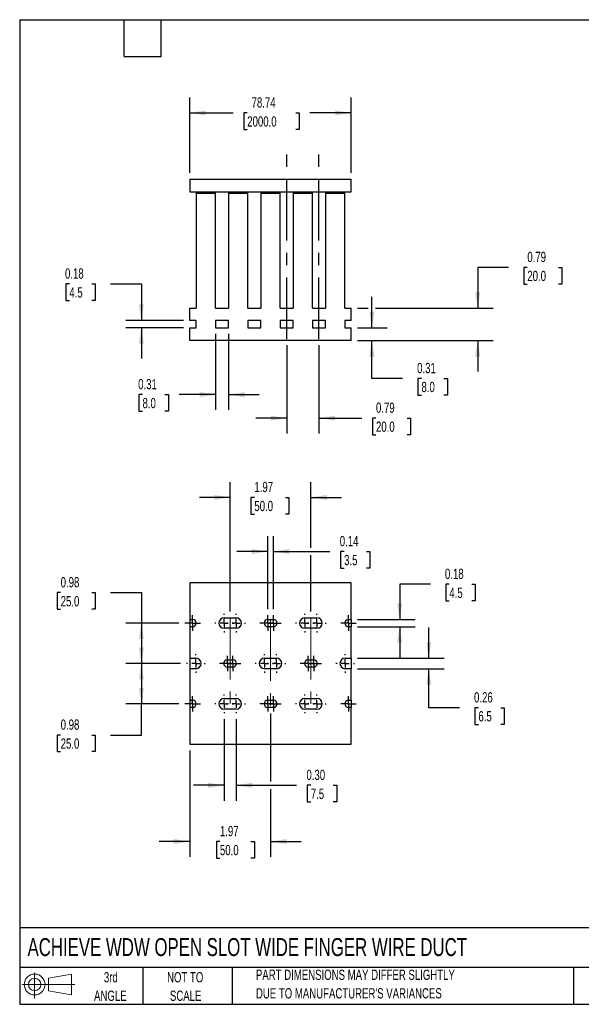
# Model space of a CAD drawing. Header units: inches. Extents: x 0.7 to 32.2, y 0.7 to 24.8.
# Tile 1 of 2: x 0.7 to 14.4, y 0.7 to 24.8. Entities that reach past the tile are written whole.
import ezdxf

# ---------------------------------------------------------------- set-up
doc = ezdxf.new("R2010")
doc.units = ezdxf.units.IN
doc.header["$LTSCALE"] = 3
doc.header["$MEASUREMENT"] = 0
doc.linetypes.add('CENTERX2', pattern=[0.8, 0.5, -0.1, 0.1, -0.1])
doc.layers.add('CENTER', color=40, linetype='CENTERX2')
doc.layers.add('SLD-DEFPOINTS', color=7, linetype='Continuous')
doc.layers.add('DIMENSIONS', color=140, linetype='Continuous', lineweight=25)
doc.layers.add('TEXT', color=140, linetype='Continuous', lineweight=25)
doc.styles.add('SLDTEXTSTYLE0', font='TXT', dxfattribs={"width": 0.7})
doc.dimstyles.new('SLDDIMSTYLE0', dxfattribs={"dimtxt": 0.254883, "dimasz": 0.39, "dimexe": 0, "dimexo": 0.0625, "dimgap": 0.063721, "dimtad": 0, "dimtih": 1, "dimtoh": 1, "dimrnd": 1e-09, "dimzin": 12, "dimdsep": 46, "dimtxsty": 'SLDTEXTSTYLE0', "dimsah": 1, "dimcen": 0.09, "dimadec": 0, "dimazin": 3, "dimtfac": 1, "dimtofl": 0, "dimtmove": 0, "dimatfit": 3, "dimfxl": 0, "dimfrac": 2, "dimtolj": 1, "dimtzin": 12, "dimarcsym": 0})
doc.dimstyles.new('SLDDIMSTYLE1', dxfattribs={"dimtxt": 0.254883, "dimasz": 0.39, "dimexe": 0, "dimexo": 0.0625, "dimgap": 0.063721, "dimtad": 0, "dimtih": 1, "dimtoh": 1, "dimrnd": 1e-09, "dimdsep": 46, "dimtxsty": 'SLDTEXTSTYLE0', "dimsah": 1, "dimcen": 0.09, "dimadec": 0, "dimazin": 2, "dimtfac": 1, "dimtmove": 0, "dimatfit": 0, "dimfxl": 0, "dimfrac": 2, "dimtolj": 1, "dimtzin": 12, "dimarcsym": 0})
doc.dimstyles.new('SLDDIMSTYLE2', dxfattribs={"dimtxt": 0.254883, "dimasz": 0.39, "dimexe": 0, "dimexo": 0.0625, "dimgap": 0.063721, "dimtad": 0, "dimtih": 1, "dimtoh": 1, "dimrnd": 1e-09, "dimzin": 12, "dimdsep": 46, "dimtxsty": 'SLDTEXTSTYLE0', "dimsah": 1, "dimcen": 0.09, "dimadec": 0, "dimazin": 3, "dimtfac": 1, "dimtmove": 0, "dimatfit": 0, "dimfxl": 0, "dimfrac": 2, "dimtolj": 1, "dimtzin": 12, "dimarcsym": 0})
doc.dimstyles.new('SLDDIMSTYLE3', dxfattribs={"dimtxt": 0.254883, "dimasz": 0.39, "dimexe": 0, "dimexo": 0.0625, "dimgap": 0.063721, "dimtad": 0, "dimtih": 1, "dimtoh": 1, "dimrnd": 1e-09, "dimzin": 0, "dimdsep": 46, "dimtxsty": 'SLDTEXTSTYLE0', "dimsah": 1, "dimcen": 0.09, "dimadec": 0, "dimazin": 0, "dimtfac": 1, "dimtmove": 0, "dimatfit": 0, "dimfxl": 0, "dimfrac": 2, "dimtolj": 1, "dimtzin": 12, "dimarcsym": 0})
doc.dimstyles.new('SLDDIMSTYLE4', dxfattribs={"dimtxt": 0.254883, "dimasz": 0.39, "dimexe": 0, "dimexo": 0.0625, "dimgap": 0.063721, "dimtad": 0, "dimtih": 1, "dimtoh": 1, "dimrnd": 1e-09, "dimdsep": 46, "dimtxsty": 'SLDTEXTSTYLE0', "dimsah": 1, "dimcen": 0.09, "dimadec": 0, "dimazin": 2, "dimtfac": 1, "dimtofl": 0, "dimtmove": 0, "dimatfit": 3, "dimfxl": 0, "dimfrac": 2, "dimtolj": 1, "dimtzin": 12, "dimarcsym": 0})

# ---------------------------------------------------------------- blocks, each defined once
blk = doc.blocks.new('Block11')
at = {"color": 7, "linetype": 'Continuous', "lineweight": 18}
for p, q in [((0.306, 0.627), (0.306, 0)), ((0.647, 0.492), (1.202, 0.594)), ((0.647, 0.189), (0.647, 0.492)), ((1.202, 0.594), (1.202, 0.086)), ((0, 0.34), (1.284, 0.34)), ((0.647, 0.189), (1.202, 0.086))]:
    blk.add_line(p, q, dxfattribs=at)
for radius in [0.254, 0.152]:
    blk.add_circle((0.306, 0.34), radius, dxfattribs=at)
blk = doc.blocks.new('Block12')
at = {"layer": 'SLD-DEFPOINTS'}
blk.add_blockref('Block11', (0, 0), dxfattribs=at)
blk = doc.blocks.new('_D')
at = {"layer": 'DIMENSIONS'}
for p, q in [((4.897, 21.015), (4.897, 22.853)), ((8.834, 21.015), (8.834, 22.853)), ((4.897, 22.478), (5.952, 22.478)), ((6.298, 22.478), (6.212, 22.478)), ((6.212, 22.478), (6.212, 22.072)), ((7.479, 22.478), (7.565, 22.478)), ((7.565, 22.478), (7.565, 22.072)), ((8.834, 22.478), (7.825, 22.478)), ((6.212, 22.072), (6.298, 22.072)), ((7.565, 22.072), (7.479, 22.072))]:
    blk.add_line(p, q, dxfattribs=at)
for points in [[(4.897, 22.478), (5.287, 22.418), (5.287, 22.538)], [(8.834, 22.478), (8.444, 22.538), (8.444, 22.418)]]:
    blk.add_solid(points, dxfattribs=at)
at = {"layer": 'DIMENSIONS', "char_height": 0.25, "attachment_point": 1, "style": 'SLDTEXTSTYLE0'}
for s, insert in [('78.74', (6.404, 22.857)), ('2000.0', (6.298, 22.395))]:
    blk.add_mtext(s, dxfattribs=dict(at, insert=insert))
blk = doc.blocks.new('_D_1')
at = {"layer": 'DIMENSIONS'}
for p, q in [((7.26, 16.815), (7.26, 14.663)), ((8.047, 16.815), (8.047, 14.663)), ((7.26, 15.038), (6.51, 15.038)), ((8.047, 15.038), (9.092, 15.038)), ((9.437, 15.038), (9.352, 15.038)), ((9.352, 15.038), (9.352, 14.633)), ((10.195, 15.038), (10.28, 15.038)), ((10.28, 15.038), (10.28, 14.633)), ((9.352, 14.633), (9.437, 14.633)), ((10.28, 14.633), (10.195, 14.633))]:
    blk.add_line(p, q, dxfattribs=at)
for points in [[(7.26, 15.038), (6.87, 15.098), (6.87, 14.978)], [(8.047, 15.038), (8.437, 14.978), (8.437, 15.098)]]:
    blk.add_solid(points, dxfattribs=at)
at = {"layer": 'DIMENSIONS', "char_height": 0.25, "attachment_point": 1, "style": 'SLDTEXTSTYLE0'}
for s, insert in [('0.79', (9.437, 15.417)), ('20.0', (9.437, 14.955))]:
    blk.add_mtext(s, dxfattribs=dict(at, insert=insert))
blk = doc.blocks.new('_D_2')
at = {"layer": 'DIMENSIONS'}
for p, q in [((5.527, 17.093), (5.527, 15.238)), ((5.842, 17.093), (5.842, 15.238)), ((3.745, 15.613), (3.659, 15.613)), ((3.659, 15.613), (3.659, 15.208)), ((4.29, 15.613), (4.376, 15.613)), ((4.376, 15.613), (4.376, 15.208)), ((5.527, 15.613), (4.635, 15.613)), ((5.842, 15.613), (6.592, 15.613)), ((3.659, 15.208), (3.745, 15.208)), ((4.376, 15.208), (4.29, 15.208))]:
    blk.add_line(p, q, dxfattribs=at)
for points in [[(5.527, 15.613), (5.137, 15.673), (5.137, 15.553)], [(5.842, 15.613), (6.232, 15.553), (6.232, 15.673)]]:
    blk.add_solid(points, dxfattribs=at)
at = {"layer": 'DIMENSIONS', "char_height": 0.25, "attachment_point": 1, "style": 'SLDTEXTSTYLE0'}
for s, insert in [('0.31', (3.639, 15.992)), ('8.0', (3.745, 15.53))]:
    blk.add_mtext(s, dxfattribs=dict(at, insert=insert))
blk = doc.blocks.new('_D_3')
at = {"layer": 'DIMENSIONS'}
for p, q in [((1.961, 18.309), (1.876, 18.309)), ((1.876, 18.309), (1.876, 17.904)), ((2.507, 18.309), (2.592, 18.309)), ((2.592, 18.309), (2.592, 17.904)), ((2.966, 18.309), (3.716, 18.309)), ((3.716, 18.309), (3.716, 17.42)), ((1.876, 17.904), (1.961, 17.904)), ((2.592, 17.904), (2.507, 17.904)), ((4.747, 17.42), (3.341, 17.42)), ((4.747, 17.243), (3.341, 17.243)), ((3.716, 17.243), (3.716, 16.493))]:
    blk.add_line(p, q, dxfattribs=at)
for points in [[(3.716, 17.42), (3.776, 17.81), (3.656, 17.81)], [(3.716, 17.243), (3.656, 16.853), (3.776, 16.853)]]:
    blk.add_solid(points, dxfattribs=at)
at = {"layer": 'DIMENSIONS', "char_height": 0.25, "attachment_point": 1, "style": 'SLDTEXTSTYLE0'}
for s, insert in [('0.18', (1.855, 18.688)), ('4.5', (1.961, 18.226))]:
    blk.add_mtext(s, dxfattribs=dict(at, insert=insert))
blk = doc.blocks.new('_D_4')
at = {"layer": 'DIMENSIONS'}
for p, q in [((9.336, 17.243), (9.336, 17.993)), ((8.984, 17.243), (9.711, 17.243)), ((8.984, 16.928), (9.711, 16.928)), ((9.336, 16.005), (9.336, 16.928)), ((10.086, 16.005), (9.336, 16.005)), ((10.546, 16.005), (10.46, 16.005)), ((10.46, 16.005), (10.46, 15.6)), ((11.091, 16.005), (11.177, 16.005)), ((11.177, 16.005), (11.177, 15.6)), ((10.46, 15.6), (10.546, 15.6)), ((11.177, 15.6), (11.091, 15.6))]:
    blk.add_line(p, q, dxfattribs=at)
for points in [[(9.336, 17.243), (9.396, 17.633), (9.276, 17.633)], [(9.336, 16.928), (9.276, 16.538), (9.396, 16.538)]]:
    blk.add_solid(points, dxfattribs=at)
at = {"layer": 'DIMENSIONS', "char_height": 0.25, "attachment_point": 1, "style": 'SLDTEXTSTYLE0'}
for s, insert in [('0.31', (10.44, 16.384)), ('8.0', (10.546, 15.922))]:
    blk.add_mtext(s, dxfattribs=dict(at, insert=insert))
blk = doc.blocks.new('_D_5')
at = {"layer": 'DIMENSIONS'}
for p, q in [((12.667, 18.712), (11.917, 18.712)), ((11.917, 18.712), (11.917, 17.715)), ((13.127, 18.712), (13.041, 18.712)), ((13.041, 18.712), (13.041, 18.307)), ((13.884, 18.712), (13.97, 18.712)), ((13.97, 18.712), (13.97, 18.307)), ((13.041, 18.307), (13.127, 18.307)), ((13.97, 18.307), (13.884, 18.307)), ((8.984, 17.715), (9.246, 17.715)), ((9.426, 17.715), (12.292, 17.715)), ((8.984, 16.928), (12.292, 16.928)), ((11.917, 16.928), (11.917, 16.178))]:
    blk.add_line(p, q, dxfattribs=at)
for points in [[(11.917, 17.715), (11.977, 18.105), (11.857, 18.105)], [(11.917, 16.928), (11.857, 16.538), (11.977, 16.538)]]:
    blk.add_solid(points, dxfattribs=at)
at = {"layer": 'DIMENSIONS', "char_height": 0.25, "attachment_point": 1, "style": 'SLDTEXTSTYLE0'}
for s, insert in [('0.79', (13.127, 19.092)), ('20.0', (13.127, 18.63))]:
    blk.add_mtext(s, dxfattribs=dict(at, insert=insert))
blk = doc.blocks.new('_D_10')
at = {"layer": 'DIMENSIONS'}
for p, q in [((5.882, 10.321), (5.882, 13.48)), ((7.85, 11.876), (7.85, 13.48)), ((5.882, 13.105), (5.132, 13.105)), ((6.472, 13.105), (6.387, 13.105)), ((6.387, 13.105), (6.387, 12.7)), ((7.23, 13.105), (7.315, 13.105)), ((7.315, 13.105), (7.315, 12.7)), ((7.85, 13.105), (8.6, 13.105)), ((6.387, 12.7), (6.472, 12.7)), ((7.315, 12.7), (7.23, 12.7)), ((7.85, 10.321), (7.85, 11.696))]:
    blk.add_line(p, q, dxfattribs=at)
for points in [[(5.882, 13.105), (5.492, 13.165), (5.492, 13.045)], [(7.85, 13.105), (8.24, 13.045), (8.24, 13.165)]]:
    blk.add_solid(points, dxfattribs=at)
at = {"layer": 'DIMENSIONS', "char_height": 0.25, "attachment_point": 1, "style": 'SLDTEXTSTYLE0'}
for s, insert in [('1.97', (6.472, 13.485)), ('50.0', (6.472, 13.022))]:
    blk.add_mtext(s, dxfattribs=dict(at, insert=insert))
blk = doc.blocks.new('_D_11')
at = {"layer": 'DIMENSIONS'}
for p, q in [((6.866, 7.836), (6.866, 6.178)), ((4.897, 6.94), (4.897, 4.343)), ((6.866, 5.998), (6.866, 4.343)), ((4.897, 4.718), (4.147, 4.718)), ((5.632, 4.718), (5.546, 4.718)), ((5.546, 4.718), (5.546, 4.312)), ((6.389, 4.718), (6.475, 4.718)), ((6.475, 4.718), (6.475, 4.312)), ((6.866, 4.718), (7.616, 4.718)), ((5.546, 4.312), (5.632, 4.312)), ((6.475, 4.312), (6.389, 4.312))]:
    blk.add_line(p, q, dxfattribs=at)
for points in [[(4.897, 4.718), (4.507, 4.778), (4.507, 4.658)], [(6.866, 4.718), (7.256, 4.658), (7.256, 4.778)]]:
    blk.add_solid(points, dxfattribs=at)
at = {"layer": 'DIMENSIONS', "char_height": 0.25, "attachment_point": 1, "style": 'SLDTEXTSTYLE0'}
for s, insert in [('1.97', (5.632, 5.097)), ('50.0', (5.632, 4.635))]:
    blk.add_mtext(s, dxfattribs=dict(at, insert=insert))
blk = doc.blocks.new('_D_12')
at = {"layer": 'DIMENSIONS'}
for p, q in [((6.797, 10.382), (6.797, 12.161)), ((6.935, 10.382), (6.935, 12.161)), ((6.797, 11.786), (6.047, 11.786)), ((6.935, 11.786), (8.315, 11.786)), ((8.66, 11.786), (8.575, 11.786)), ((8.575, 11.786), (8.575, 11.381)), ((9.205, 11.786), (9.291, 11.786)), ((9.291, 11.786), (9.291, 11.381)), ((8.575, 11.381), (8.66, 11.381)), ((9.291, 11.381), (9.205, 11.381))]:
    blk.add_line(p, q, dxfattribs=at)
for points in [[(6.797, 11.786), (6.407, 11.846), (6.407, 11.726)], [(6.935, 11.786), (7.325, 11.726), (7.325, 11.846)]]:
    blk.add_solid(points, dxfattribs=at)
at = {"layer": 'DIMENSIONS', "char_height": 0.25, "attachment_point": 1, "style": 'SLDTEXTSTYLE0'}
for s, insert in [('0.14', (8.554, 12.166)), ('3.5', (8.66, 11.703))]:
    blk.add_mtext(s, dxfattribs=dict(at, insert=insert))
blk = doc.blocks.new('_D_13')
at = {"layer": 'DIMENSIONS'}
for p, q in [((10.765, 10.987), (10.015, 10.987)), ((10.015, 10.987), (10.015, 10.132)), ((11.225, 10.987), (11.14, 10.987)), ((11.14, 10.987), (11.14, 10.582)), ((11.77, 10.987), (11.856, 10.987)), ((11.856, 10.987), (11.856, 10.582)), ((11.14, 10.582), (11.225, 10.582)), ((11.856, 10.582), (11.77, 10.582)), ((8.984, 10.132), (10.39, 10.132)), ((8.984, 9.954), (10.39, 9.954)), ((10.015, 9.954), (10.015, 9.204))]:
    blk.add_line(p, q, dxfattribs=at)
for points in [[(10.015, 10.132), (10.075, 10.522), (9.955, 10.522)], [(10.015, 9.954), (9.955, 9.564), (10.075, 9.564)]]:
    blk.add_solid(points, dxfattribs=at)
at = {"layer": 'DIMENSIONS', "char_height": 0.25, "attachment_point": 1, "style": 'SLDTEXTSTYLE0'}
for s, insert in [('0.18', (11.119, 11.367)), ('4.5', (11.225, 10.905))]:
    blk.add_mtext(s, dxfattribs=dict(at, insert=insert))
blk = doc.blocks.new('_D_14')
at = {"layer": 'DIMENSIONS'}
for p, q in [((10.724, 9.187), (10.724, 9.937)), ((8.984, 9.187), (11.099, 9.187)), ((8.984, 8.931), (11.099, 8.931)), ((10.724, 7.979), (10.724, 8.931)), ((11.474, 7.979), (10.724, 7.979)), ((11.934, 7.979), (11.848, 7.979)), ((11.848, 7.979), (11.848, 7.574)), ((12.479, 7.979), (12.565, 7.979)), ((12.565, 7.979), (12.565, 7.574)), ((11.848, 7.574), (11.934, 7.574)), ((12.565, 7.574), (12.479, 7.574))]:
    blk.add_line(p, q, dxfattribs=at)
for points in [[(10.724, 9.187), (10.784, 9.577), (10.664, 9.577)], [(10.724, 8.931), (10.664, 8.541), (10.784, 8.541)]]:
    blk.add_solid(points, dxfattribs=at)
at = {"layer": 'DIMENSIONS', "char_height": 0.25, "attachment_point": 1, "style": 'SLDTEXTSTYLE0'}
for s, insert in [('0.26', (11.828, 8.358)), ('6.5', (11.934, 7.896))]:
    blk.add_mtext(s, dxfattribs=dict(at, insert=insert))
blk = doc.blocks.new('_D_15')
at = {"layer": 'DIMENSIONS'}
for p, q in [((5.734, 7.697), (5.734, 5.713)), ((6.029, 7.697), (6.029, 5.713)), ((5.734, 6.088), (4.984, 6.088)), ((6.029, 6.088), (7.503, 6.088)), ((7.848, 6.088), (7.762, 6.088)), ((7.762, 6.088), (7.762, 5.682)), ((8.393, 6.088), (8.479, 6.088)), ((8.479, 6.088), (8.479, 5.682)), ((7.762, 5.682), (7.848, 5.682)), ((8.479, 5.682), (8.393, 5.682))]:
    blk.add_line(p, q, dxfattribs=at)
for points in [[(5.734, 6.088), (5.344, 6.148), (5.344, 6.028)], [(6.029, 6.088), (6.419, 6.028), (6.419, 6.148)]]:
    blk.add_solid(points, dxfattribs=at)
at = {"layer": 'DIMENSIONS', "char_height": 0.25, "attachment_point": 1, "style": 'SLDTEXTSTYLE0'}
for s, insert in [('0.30', (7.742, 6.467)), ('7.5', (7.848, 6.005))]:
    blk.add_mtext(s, dxfattribs=dict(at, insert=insert))
blk = doc.blocks.new('_D_16')
at = {"layer": 'DIMENSIONS'}
for p, q in [((1.749, 10.784), (1.664, 10.784)), ((1.664, 10.784), (1.664, 10.379)), ((2.507, 10.784), (2.592, 10.784)), ((2.592, 10.784), (2.592, 10.379)), ((2.966, 10.784), (3.716, 10.784)), ((3.716, 10.784), (3.716, 10.043)), ((1.664, 10.379), (1.749, 10.379)), ((2.592, 10.379), (2.507, 10.379)), ((4.628, 10.043), (3.341, 10.043)), ((3.716, 10.043), (3.716, 9.059)), ((4.667, 9.059), (3.341, 9.059))]:
    blk.add_line(p, q, dxfattribs=at)
for points in [[(3.716, 10.043), (3.656, 9.653), (3.776, 9.653)], [(3.716, 9.059), (3.776, 9.449), (3.656, 9.449)]]:
    blk.add_solid(points, dxfattribs=at)
at = {"layer": 'DIMENSIONS', "char_height": 0.25, "attachment_point": 1, "style": 'SLDTEXTSTYLE0'}
for s, insert in [('0.98', (1.749, 11.163)), ('25.0', (1.749, 10.701))]:
    blk.add_mtext(s, dxfattribs=dict(at, insert=insert))
blk = doc.blocks.new('_D_17')
at = {"layer": 'DIMENSIONS'}
for p, q in [((4.667, 9.059), (3.341, 9.059)), ((3.716, 9.059), (3.716, 8.074)), ((4.628, 8.074), (3.341, 8.074)), ((3.716, 7.314), (3.716, 8.074)), ((1.749, 7.314), (1.664, 7.314)), ((1.664, 7.314), (1.664, 6.909)), ((2.507, 7.314), (2.592, 7.314)), ((2.592, 7.314), (2.592, 6.909)), ((2.966, 7.314), (3.716, 7.314)), ((1.664, 6.909), (1.749, 6.909)), ((2.592, 6.909), (2.507, 6.909))]:
    blk.add_line(p, q, dxfattribs=at)
for points in [[(3.716, 9.059), (3.656, 8.669), (3.776, 8.669)], [(3.716, 8.074), (3.776, 8.464), (3.656, 8.464)]]:
    blk.add_solid(points, dxfattribs=at)
at = {"layer": 'DIMENSIONS', "char_height": 0.25, "attachment_point": 1, "style": 'SLDTEXTSTYLE0'}
for s, insert in [('0.98', (1.749, 7.693)), ('25.0', (1.749, 7.231))]:
    blk.add_mtext(s, dxfattribs=dict(at, insert=insert))
blk = doc.blocks.new('SW_CENTERMARKSYMBOL_0')
at = {"layer": 'CENTER', "color": 0}
for p, q in [((-0.1, 0), (-0.189, 0)), ((0, 0), (-0.1, 0)), ((0, 0.1), (0, 0.189)), ((0, 0), (0, 0.1)), ((0, 0), (0, -0.1)), ((0, 0), (0.1, 0)), ((0.1, 0), (0.189, 0)), ((0, -0.1), (0, -0.189))]:
    blk.add_line(p, q, dxfattribs=at)
blk = doc.blocks.new('SW_CENTERMARKSYMBOL_1')
at = {"layer": 'CENTER', "color": 0}
for p, q in [((-0.2, 0), (-0.228, 0)), ((0, 0), (-0.1, 0)), ((0, 0.2), (0, 0.228)), ((0, 0), (0, 0.1)), ((0, 0), (0, -0.1)), ((0, 0), (0.1, 0)), ((0.2, 0), (0.228, 0)), ((0, -0.2), (0, -0.228))]:
    blk.add_line(p, q, dxfattribs=at)
blk = doc.blocks.new('SW_CENTERMARKSYMBOL_2')
at = {"layer": 'CENTER', "color": 0}
for p, q in [((-0.1, 0), (-0.189, 0)), ((0, 0), (-0.1, 0)), ((0, 0.1), (0, 0.189)), ((0, 0), (0, 0.1)), ((0, 0), (0, -0.1)), ((0, 0), (0.1, 0)), ((0.1, 0), (0.189, 0)), ((0, -0.1), (0, -0.189))]:
    blk.add_line(p, q, dxfattribs=at)
blk = doc.blocks.new('SW_CENTERMARKSYMBOL_3')
at = {"layer": 'CENTER', "color": 0}
for p, q in [((-0.2, 0), (-0.228, 0)), ((0, 0), (-0.1, 0)), ((0, 0.2), (0, 0.228)), ((0, 0), (0, 0.1)), ((0, 0), (0, -0.1)), ((0, 0), (0.1, 0)), ((0.2, 0), (0.228, 0)), ((0, -0.2), (0, -0.228))]:
    blk.add_line(p, q, dxfattribs=at)
blk = doc.blocks.new('SW_CENTERMARKSYMBOL_4')
at = {"layer": 'CENTER', "color": 0}
for p, q in [((-0.2, 0), (-0.228, 0)), ((0, 0), (-0.1, 0)), ((0, 0.2), (0, 0.228)), ((0, 0), (0, 0.1)), ((0, 0), (0, -0.1)), ((0, 0), (0.1, 0)), ((0.2, 0), (0.228, 0)), ((0, -0.2), (0, -0.228))]:
    blk.add_line(p, q, dxfattribs=at)
blk = doc.blocks.new('SW_CENTERMARKSYMBOL_5')
at = {"layer": 'CENTER', "color": 0}
for p, q in [((-0.1, 0), (-0.189, 0)), ((0, 0), (-0.1, 0)), ((0, 0.1), (0, 0.189)), ((0, 0), (0, 0.1)), ((0, 0), (0, -0.1)), ((0, 0), (0.1, 0)), ((0.1, 0), (0.189, 0)), ((0, -0.1), (0, -0.189))]:
    blk.add_line(p, q, dxfattribs=at)
blk = doc.blocks.new('SW_CENTERMARKSYMBOL_6')
at = {"layer": 'CENTER', "color": 0}
for p, q in [((-0.1, 0), (-0.189, 0)), ((0, 0), (-0.1, 0)), ((0, 0.1), (0, 0.189)), ((0, 0), (0, 0.1)), ((0, 0), (0, -0.1)), ((0, 0), (0.1, 0)), ((0.1, 0), (0.189, 0)), ((0, -0.1), (0, -0.189))]:
    blk.add_line(p, q, dxfattribs=at)
blk = doc.blocks.new('SW_CENTERMARKSYMBOL_7')
at = {"layer": 'CENTER', "color": 0}
for p, q in [((-0.2, 0), (-0.228, 0)), ((0, 0), (-0.1, 0)), ((0, 0.2), (0, 0.228)), ((0, 0), (0, 0.1)), ((0, 0), (0, -0.1)), ((0, 0), (0.1, 0)), ((0.2, 0), (0.228, 0)), ((0, -0.2), (0, -0.228))]:
    blk.add_line(p, q, dxfattribs=at)
blk = doc.blocks.new('SW_CENTERMARKSYMBOL_8')
at = {"layer": 'CENTER', "color": 0}
for p, q in [((-0.2, 0), (-0.228, 0)), ((0, 0), (-0.1, 0)), ((0, 0.2), (0, 0.228)), ((0, 0), (0, 0.1)), ((0, 0), (0, -0.1)), ((0, 0), (0.1, 0)), ((0.2, 0), (0.228, 0)), ((0, -0.2), (0, -0.228))]:
    blk.add_line(p, q, dxfattribs=at)
blk = doc.blocks.new('SW_CENTERMARKSYMBOL_9')
at = {"layer": 'CENTER', "color": 0}
for p, q in [((-0.1, 0), (-0.189, 0)), ((0, 0), (-0.1, 0)), ((0, 0.1), (0, 0.189)), ((0, 0), (0, 0.1)), ((0, 0), (0, -0.1)), ((0, 0), (0.1, 0)), ((0.1, 0), (0.189, 0)), ((0, -0.1), (0, -0.189))]:
    blk.add_line(p, q, dxfattribs=at)
blk = doc.blocks.new('SW_CENTERMARKSYMBOL_10')
at = {"layer": 'CENTER', "color": 0}
for p, q in [((-0.1, 0), (-0.189, 0)), ((0, 0), (-0.1, 0)), ((0, 0.1), (0, 0.189)), ((0, 0), (0, 0.1)), ((0, 0), (0, -0.1)), ((0, 0), (0.1, 0)), ((0.1, 0), (0.189, 0)), ((0, -0.1), (0, -0.189))]:
    blk.add_line(p, q, dxfattribs=at)
blk = doc.blocks.new('SW_CENTERMARKSYMBOL_11')
at = {"layer": 'CENTER', "color": 0}
for p, q in [((-0.2, 0), (-0.228, 0)), ((0, 0), (-0.1, 0)), ((0, 0.2), (0, 0.228)), ((0, 0), (0, 0.1)), ((0, 0), (0, -0.1)), ((0, 0), (0.1, 0)), ((0.2, 0), (0.228, 0)), ((0, -0.2), (0, -0.228))]:
    blk.add_line(p, q, dxfattribs=at)
blk = doc.blocks.new('SW_CENTERMARKSYMBOL_12')
at = {"layer": 'CENTER', "color": 0}
for p, q in [((-0.2, 0), (-0.228, 0)), ((0, 0), (-0.1, 0)), ((0, 0.2), (0, 0.228)), ((0, 0), (0, 0.1)), ((0, 0), (0, -0.1)), ((0, 0), (0.1, 0)), ((0.2, 0), (0.228, 0)), ((0, -0.2), (0, -0.228))]:
    blk.add_line(p, q, dxfattribs=at)
blk = doc.blocks.new('SW_CENTERMARKSYMBOL_13')
at = {"layer": 'CENTER', "color": 0}
for p, q in [((-0.1, 0), (-0.189, 0)), ((0, 0), (-0.1, 0)), ((0, 0.1), (0, 0.189)), ((0, 0), (0, 0.1)), ((0, 0), (0, -0.1)), ((0, 0), (0.1, 0)), ((0.1, 0), (0.189, 0)), ((0, -0.1), (0, -0.189))]:
    blk.add_line(p, q, dxfattribs=at)
blk = doc.blocks.new('SW_CENTERMARKSYMBOL_14')
at = {"layer": 'CENTER', "color": 0}
for p, q in [((-0.1, 0), (-0.189, 0)), ((0, 0), (-0.1, 0)), ((0, 0.1), (0, 0.189)), ((0, 0), (0, 0.1)), ((0, 0), (0, -0.1)), ((0, 0), (0.1, 0)), ((0.1, 0), (0.189, 0)), ((0, -0.1), (0, -0.189))]:
    blk.add_line(p, q, dxfattribs=at)
blk = doc.blocks.new('SW_CENTERMARKSYMBOL_15')
at = {"layer": 'CENTER', "color": 0}
for p, q in [((-0.2, 0), (-0.228, 0)), ((0, 0), (-0.1, 0)), ((0, 0.2), (0, 0.228)), ((0, 0), (0, 0.1)), ((0, 0), (0, -0.1)), ((0, 0), (0.1, 0)), ((0.2, 0), (0.228, 0)), ((0, -0.2), (0, -0.228))]:
    blk.add_line(p, q, dxfattribs=at)
blk = doc.blocks.new('SW_CENTERMARKSYMBOL_16')
at = {"layer": 'CENTER', "color": 0}
for p, q in [((-0.2, 0), (-0.228, 0)), ((0, 0), (-0.1, 0)), ((0, 0.2), (0, 0.228)), ((0, 0), (0, 0.1)), ((0, 0), (0, -0.1)), ((0, 0), (0.1, 0)), ((0.2, 0), (0.228, 0)), ((0, -0.2), (0, -0.228))]:
    blk.add_line(p, q, dxfattribs=at)
blk = doc.blocks.new('SW_CENTERMARKSYMBOL_17')
at = {"layer": 'CENTER', "color": 0}
for p, q in [((-0.1, 0), (-0.189, 0)), ((0, 0), (-0.1, 0)), ((0, 0.1), (0, 0.189)), ((0, 0), (0, 0.1)), ((0, 0), (0, -0.1)), ((0, 0), (0.1, 0)), ((0.1, 0), (0.189, 0)), ((0, -0.1), (0, -0.189))]:
    blk.add_line(p, q, dxfattribs=at)
blk = doc.blocks.new('SW_CENTERMARKSYMBOL_18')
at = {"layer": 'CENTER', "color": 0}
for p, q in [((-0.1, 0), (-0.189, 0)), ((0, 0), (-0.1, 0)), ((0, 0.1), (0, 0.189)), ((0, 0), (0, 0.1)), ((0, 0), (0, -0.1)), ((0, 0), (0.1, 0)), ((0.1, 0), (0.189, 0)), ((0, -0.1), (0, -0.189))]:
    blk.add_line(p, q, dxfattribs=at)
blk = doc.blocks.new('SW_CENTERMARKSYMBOL_19')
at = {"layer": 'CENTER', "color": 0}
for p, q in [((-0.2, 0), (-0.228, 0)), ((0, 0), (-0.1, 0)), ((0, 0.2), (0, 0.228)), ((0, 0), (0, 0.1)), ((0, 0), (0, -0.1)), ((0, 0), (0.1, 0)), ((0.2, 0), (0.228, 0)), ((0, -0.2), (0, -0.228))]:
    blk.add_line(p, q, dxfattribs=at)
blk = doc.blocks.new('SW_CENTERMARKSYMBOL_20')
at = {"layer": 'CENTER', "color": 0}
for p, q in [((-0.2, 0), (-0.228, 0)), ((0, 0), (-0.1, 0)), ((0, 0.2), (0, 0.228)), ((0, 0), (0, 0.1)), ((0, 0), (0, -0.1)), ((0, 0), (0.1, 0)), ((0.2, 0), (0.228, 0)), ((0, -0.2), (0, -0.228))]:
    blk.add_line(p, q, dxfattribs=at)
blk = doc.blocks.new('SW_CENTERMARKSYMBOL_21')
at = {"layer": 'CENTER', "color": 0}
for p, q in [((-0.1, 0), (-0.189, 0)), ((0, 0), (-0.1, 0)), ((0, 0.1), (0, 0.189)), ((0, 0), (0, 0.1)), ((0, 0), (0, -0.1)), ((0, 0), (0.1, 0)), ((0.1, 0), (0.189, 0)), ((0, -0.1), (0, -0.189))]:
    blk.add_line(p, q, dxfattribs=at)
blk = doc.blocks.new('SW_CENTERMARKSYMBOL_22')
at = {"layer": 'CENTER', "color": 0}
for p, q in [((-0.2, 0), (-0.228, 0)), ((0, 0), (-0.1, 0)), ((0, 0.2), (0, 0.228)), ((0, 0), (0, 0.1)), ((0, 0), (0, -0.1)), ((0, 0), (0.1, 0)), ((0.2, 0), (0.228, 0)), ((0, -0.2), (0, -0.228))]:
    blk.add_line(p, q, dxfattribs=at)
blk = doc.blocks.new('SW_CENTERMARKSYMBOL_23')
at = {"layer": 'CENTER', "color": 0}
for p, q in [((-0.1, 0), (-0.189, 0)), ((0, 0), (-0.1, 0)), ((0, 0.1), (0, 0.189)), ((0, 0), (0, 0.1)), ((0, 0), (0, -0.1)), ((0, 0), (0.1, 0)), ((0.1, 0), (0.189, 0)), ((0, -0.1), (0, -0.189))]:
    blk.add_line(p, q, dxfattribs=at)

msp = doc.modelspace()

# ---------------------------------------------------------------- linework, layer by layer
for p, q in [((4.897, 20.865), (4.897, 20.55)), ((4.897, 20.865), (8.834, 20.865)), ((8.834, 20.55), (8.834, 20.865)), ((4.897, 20.55), (8.834, 20.55)), ((5.055, 20.55), (5.055, 20.51)), ((5.055, 20.51), (5.055, 17.715)), ((5.527, 20.51), (5.055, 20.51)), ((5.527, 20.51), (5.527, 20.55)), ((5.527, 17.715), (5.527, 20.51)), ((5.842, 20.55), (5.842, 20.51)), ((5.842, 20.51), (5.842, 17.715)), ((6.315, 20.51), (5.842, 20.51)), ((6.315, 20.51), (6.315, 20.55)), ((6.315, 17.715), (6.315, 20.51)), ((6.63, 20.55), (6.63, 20.51)), ((6.63, 20.51), (6.63, 17.715)), ((7.102, 20.51), (6.63, 20.51)), ((7.102, 20.51), (7.102, 20.55)), ((7.102, 17.715), (7.102, 20.51)), ((7.417, 20.55), (7.417, 20.51)), ((7.417, 20.51), (7.417, 17.715)), ((7.889, 20.51), (7.417, 20.51)), ((7.889, 20.51), (7.889, 20.55)), ((7.889, 17.715), (7.889, 20.51)), ((8.204, 20.55), (8.204, 20.51)), ((8.677, 20.51), (8.204, 20.51)), ((8.204, 20.51), (8.204, 17.715)), ((8.677, 20.51), (8.677, 20.55)), ((8.677, 17.715), (8.677, 20.51)), ((4.897, 17.42), (4.897, 17.715)), ((4.897, 17.715), (5.055, 17.715)), ((5.527, 17.715), (5.842, 17.715)), ((6.315, 17.715), (6.63, 17.715)), ((7.102, 17.715), (7.417, 17.715)), ((7.889, 17.715), (8.204, 17.715)), ((8.677, 17.715), (8.834, 17.715)), ((8.834, 17.42), (8.834, 17.715)), ((5.055, 17.42), (4.897, 17.42)), ((5.055, 17.243), (5.055, 17.42)), ((5.842, 17.42), (5.527, 17.42)), ((5.527, 17.42), (5.527, 17.243)), ((5.842, 17.243), (5.842, 17.42)), ((6.63, 17.42), (6.315, 17.42)), ((6.315, 17.42), (6.315, 17.243)), ((6.63, 17.243), (6.63, 17.42)), ((7.417, 17.42), (7.102, 17.42)), ((7.102, 17.42), (7.102, 17.243)), ((7.417, 17.243), (7.417, 17.42)), ((8.204, 17.42), (7.889, 17.42)), ((7.889, 17.42), (7.889, 17.243)), ((8.204, 17.243), (8.204, 17.42)), ((8.834, 17.42), (8.677, 17.42)), ((8.677, 17.42), (8.677, 17.243)), ((4.897, 16.928), (4.897, 17.243)), ((4.897, 17.243), (5.055, 17.243)), ((5.527, 17.243), (5.842, 17.243)), ((6.315, 17.243), (6.63, 17.243)), ((7.102, 17.243), (7.417, 17.243)), ((7.889, 17.243), (8.204, 17.243)), ((8.677, 17.243), (8.834, 17.243)), ((8.834, 16.928), (8.834, 17.243)), ((8.834, 16.928), (4.897, 16.928)), ((4.897, 11.027), (4.897, 10.132)), ((8.834, 11.027), (4.897, 11.027)), ((8.834, 10.132), (8.834, 11.027)), ((4.897, 10.132), (4.966, 10.132)), ((4.897, 10.132), (4.897, 9.954)), ((5.734, 10.171), (6.029, 10.171)), ((6.797, 10.132), (6.935, 10.132)), ((7.702, 10.171), (7.998, 10.171)), ((8.765, 10.132), (8.834, 10.132)), ((8.834, 10.132), (8.834, 9.954)), ((4.897, 9.954), (4.897, 9.187)), ((4.966, 9.954), (4.897, 9.954)), ((6.029, 9.915), (5.734, 9.915)), ((6.935, 9.954), (6.797, 9.954)), ((7.998, 9.915), (7.702, 9.915)), ((8.834, 9.954), (8.765, 9.954)), ((8.834, 9.187), (8.834, 9.954)), ((4.897, 9.187), (5.045, 9.187)), ((4.897, 9.187), (4.897, 8.931)), ((5.813, 9.147), (5.95, 9.147)), ((6.718, 9.187), (7.013, 9.187)), ((7.781, 9.147), (7.919, 9.147)), ((8.687, 9.187), (8.834, 9.187)), ((8.834, 9.187), (8.834, 8.931)), ((4.897, 8.931), (4.897, 8.163)), ((5.045, 8.931), (4.897, 8.931)), ((5.95, 8.97), (5.813, 8.97)), ((7.013, 8.931), (6.718, 8.931)), ((7.919, 8.97), (7.781, 8.97)), ((8.834, 8.931), (8.687, 8.931)), ((8.834, 8.163), (8.834, 8.931)), ((4.897, 8.163), (4.966, 8.163)), ((4.897, 8.163), (4.897, 7.986)), ((5.734, 8.202), (6.029, 8.202)), ((6.797, 8.163), (6.935, 8.163)), ((7.702, 8.202), (7.998, 8.202)), ((8.765, 8.163), (8.834, 8.163)), ((8.834, 8.163), (8.834, 7.986)), ((4.966, 7.986), (4.897, 7.986)), ((4.897, 7.986), (4.897, 7.09)), ((6.029, 7.947), (5.734, 7.947)), ((6.935, 7.986), (6.797, 7.986)), ((7.998, 7.947), (7.702, 7.947)), ((8.834, 7.986), (8.765, 7.986)), ((8.834, 7.09), (8.834, 7.986)), ((4.897, 7.09), (8.834, 7.09))]:
    msp.add_line(p, q)
at = {"color": 7, "linetype": 'CENTERX2', "lineweight": 18}
for p, q in [((5.882, 10.171), (5.882, 7.947)), ((6.866, 10.132), (6.866, 7.986)), ((7.85, 10.171), (7.85, 7.947))]:
    msp.add_line(p, q, dxfattribs=at)
for centre, radius, start, end in [((4.966, 10.043), 0.0886, 270, 90), ((5.734, 10.043), 0.128, 90, 270), ((6.029, 10.043), 0.128, 270, 90), ((6.797, 10.043), 0.0886, 90, 270), ((6.935, 10.043), 0.0886, 270, 90), ((7.702, 10.043), 0.128, 90, 270), ((7.998, 10.043), 0.128, 270, 90), ((8.765, 10.043), 0.0886, 90, 270), ((5.045, 9.059), 0.128, 270, 90), ((5.813, 9.059), 0.0886, 90, 270), ((5.95, 9.059), 0.0886, 270, 90), ((6.718, 9.059), 0.128, 90, 270), ((7.013, 9.059), 0.128, 270, 90), ((7.781, 9.059), 0.0886, 90, 270), ((7.919, 9.059), 0.0886, 270, 90), ((8.687, 9.059), 0.128, 90, 270), ((4.966, 8.074), 0.0886, 270, 90), ((5.734, 8.074), 0.128, 90, 270), ((6.029, 8.074), 0.128, 270, 90), ((6.797, 8.074), 0.0886, 90, 270), ((6.935, 8.074), 0.0886, 270, 90), ((7.702, 8.074), 0.128, 90, 270), ((7.998, 8.074), 0.128, 270, 90), ((8.765, 8.074), 0.0886, 90, 270)]:
    msp.add_arc(centre, radius, start, end)
at = {"layer": 'CENTER'}
for p, q in [((7.26, 16.965), (7.26, 21.516)), ((8.047, 16.965), (8.047, 21.516))]:
    msp.add_line(p, q, dxfattribs=at)
at = {"layer": 'TEXT'}
for p, q in [((0.75, 24.75), (32.25, 24.75)), ((0.75, 24.75), (0.75, 0.75)), ((3.3, 23.85), (3.3, 24.75)), ((4.2, 23.85), (4.2, 24.75)), ((3.3, 23.85), (4.2, 23.85)), ((32.25, 2.613), (0.75, 2.613)), ((32.25, 1.65), (0.75, 1.65)), ((3.75, 1.65), (3.75, 0.75)), ((5.931, 1.65), (5.931, 0.75)), ((14.25, 1.65), (14.25, 0.75)), ((0.75, 0.75), (32.25, 0.75))]:
    msp.add_line(p, q, dxfattribs=at)

# ---------------------------------------------------------------- block references
at = {"layer": 'CENTER'}
for name, p in [('SW_CENTERMARKSYMBOL_0', (4.966, 10.043)), ('SW_CENTERMARKSYMBOL_7', (5.734, 10.043)), ('SW_CENTERMARKSYMBOL_8', (6.029, 10.043)), ('SW_CENTERMARKSYMBOL_9', (6.797, 10.043)), ('SW_CENTERMARKSYMBOL_10', (6.935, 10.043)), ('SW_CENTERMARKSYMBOL_19', (7.702, 10.043)), ('SW_CENTERMARKSYMBOL_20', (7.998, 10.043)), ('SW_CENTERMARKSYMBOL_21', (8.765, 10.043)), ('SW_CENTERMARKSYMBOL_1', (5.045, 9.059)), ('SW_CENTERMARKSYMBOL_6', (5.813, 9.059)), ('SW_CENTERMARKSYMBOL_5', (5.95, 9.059)), ('SW_CENTERMARKSYMBOL_12', (6.718, 9.059)), ('SW_CENTERMARKSYMBOL_11', (7.013, 9.059)), ('SW_CENTERMARKSYMBOL_18', (7.781, 9.059)), ('SW_CENTERMARKSYMBOL_17', (7.919, 9.059)), ('SW_CENTERMARKSYMBOL_22', (8.687, 9.059)), ('SW_CENTERMARKSYMBOL_2', (4.966, 8.074)), ('SW_CENTERMARKSYMBOL_3', (5.734, 8.074)), ('SW_CENTERMARKSYMBOL_4', (6.029, 8.074)), ('SW_CENTERMARKSYMBOL_13', (6.797, 8.074)), ('SW_CENTERMARKSYMBOL_14', (6.935, 8.074)), ('SW_CENTERMARKSYMBOL_15', (7.702, 8.074)), ('SW_CENTERMARKSYMBOL_16', (7.998, 8.074)), ('SW_CENTERMARKSYMBOL_23', (8.765, 8.074))]:
    msp.add_blockref(name, p, dxfattribs=at)
at = {"layer": 'SLD-DEFPOINTS'}
msp.add_blockref('Block12', (0.808, 0.892), dxfattribs=at)

# ---------------------------------------------------------------- texts
at = {"layer": 'TEXT', "style": 'SLDTEXTSTYLE0'}
for s, insert, char_height, attachment_point in [('ACHIEVE WDW OPEN SLOT WIDE FINGER WIRE DUCT', (0.941, 2.364), 0.4375, 1), ('3rd', (2.972, 1.535), 0.25, 2), ('NOT TO', (4.785, 1.535), 0.25, 2), ('PART DIMENSIONS MAY DIFFER SLIGHTLY', (6.51, 1.595), 0.25, 1), ('ANGLE', (2.96, 1.084), 0.25, 2), ('SCALE', (4.797, 1.084), 0.25, 2), ("DUE TO MANUFACTURER'S VARIANCES", (6.51, 1.143), 0.25, 1)]:
    msp.add_mtext(s, dxfattribs=dict(at, insert=insert, char_height=char_height, attachment_point=attachment_point))

# ---------------------------------------------------------------- dimensions: what is measured, and where the dimension line sits
at = {"layer": 'DIMENSIONS'}
for base, p1, p2, dimstyle, picture, middle in [((8.834, 22.478), (4.897, 20.865), (8.834, 20.865), 'SLDDIMSTYLE0', '_D', (6.888, 22.478)), ((5.8422, 15.6131), (5.5273, 17.2428), (5.8422, 17.2428), 'SLDDIMSTYLE1', '_D_2', (4.0173, 15.6131)), ((7.26, 15.038), (8.047, 16.965), (7.26, 16.965), 'SLDDIMSTYLE1', '_D_1', (9.816, 15.038)), ((6.935, 11.786), (6.797, 10.232), (6.935, 10.232), 'SLDDIMSTYLE1', '_D_12', (8.933, 11.786)), ((5.734, 6.0875), (6.0292, 7.8465), (5.734, 7.8465), 'SLDDIMSTYLE3', '_D_15', (8.1207, 6.0875))]:
    dim = msp.add_linear_dim(base=base, p1=p1, p2=p2, dimstyle=dimstyle, dxfattribs=at)
    dim.commit()
    dim.dimension.update_dxf_attribs({"geometry": picture, "text_midpoint": middle, "dimtype": 160})
for base, p1, p2, angle, dimstyle, picture, middle in [((11.917, 17.715), (8.834, 16.928), (8.834, 17.715), 90, 'SLDDIMSTYLE1', '_D_5', (11.917, 18.712)), ((3.716, 17.42), (4.897, 17.243), (4.897, 17.42), 90, 'SLDDIMSTYLE1', '_D_3', (3.716, 18.309)), ((9.33611, 17.24278), (8.83435, 16.92782), (8.83435, 17.24278), 90, 'SLDDIMSTYLE1', '_D_4', (9.33611, 16.00468)), ((5.882, 13.105), (7.85, 10.171), (5.882, 10.171), 0, 'SLDDIMSTYLE2', '_D_10', (6.851, 13.105)), ((10.015, 10.132), (8.834, 9.954), (8.834, 10.132), 90, 'SLDDIMSTYLE1', '_D_13', (10.015, 10.987)), ((3.716, 9.059), (4.778, 10.043), (4.817, 9.059), 90, 'SLDDIMSTYLE4', '_D_16', (3.716, 10.784)), ((10.724, 8.931), (8.834, 9.187), (8.834, 8.931), 90, 'SLDDIMSTYLE1', '_D_14', (10.724, 7.979)), ((3.7162, 8.0745), (4.817, 9.0587), (4.7777, 8.0745), 90, 'SLDDIMSTYLE4', '_D_17', (3.7162, 7.3136)), ((4.897, 4.718), (6.866, 7.986), (4.897, 7.09), 0, 'SLDDIMSTYLE2', '_D_11', (6.01, 4.718))]:
    dim = msp.add_linear_dim(base=base, p1=p1, p2=p2, angle=angle, dimstyle=dimstyle, dxfattribs=at)
    dim.commit()
    dim.dimension.update_dxf_attribs({"geometry": picture, "text_midpoint": middle, "dimtype": 160})

doc.saveas('drawing.dxf')
